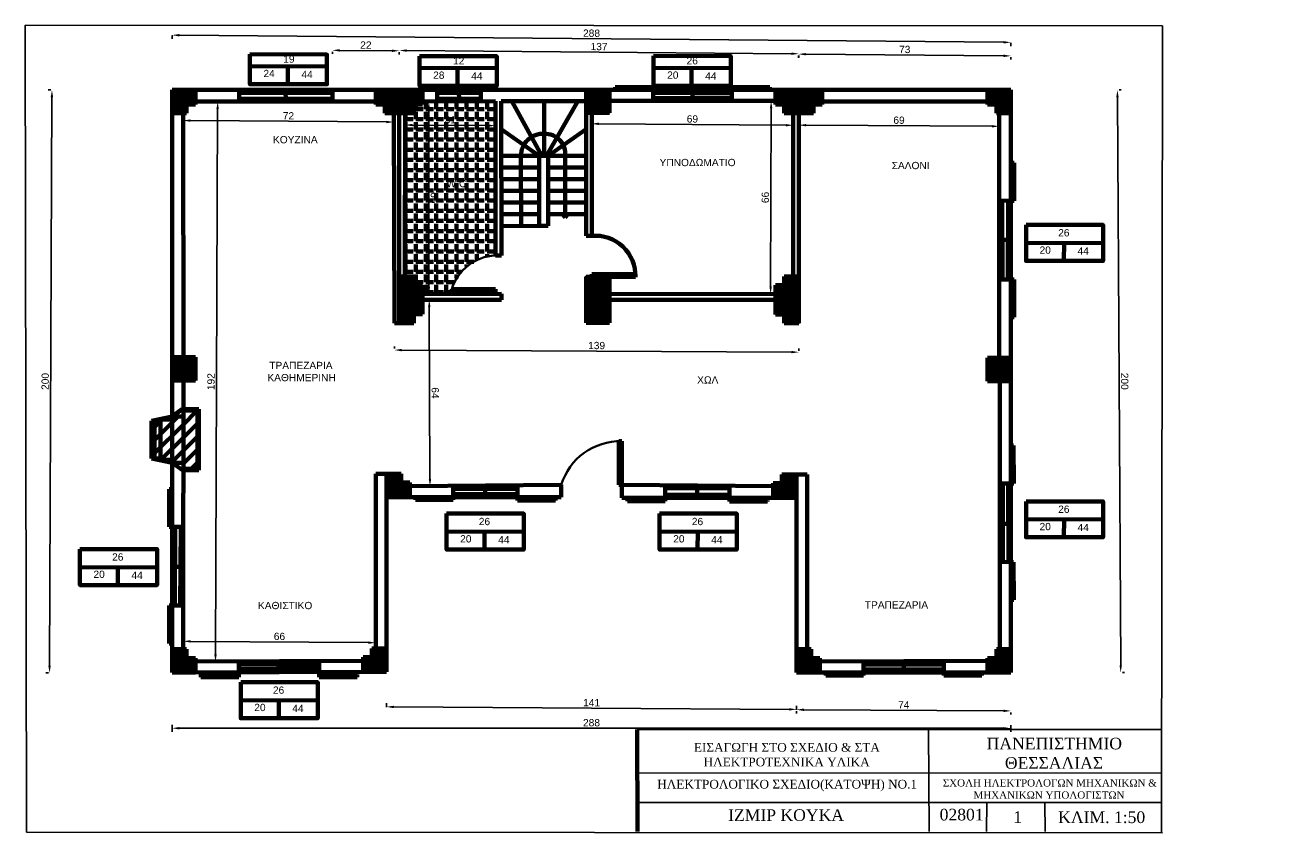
# Model space of a CAD drawing. Header units: millimetres. Extents: x 20 to 454, y 7 to 287.
import ezdxf

# ---------------------------------------------------------------- set-up
doc = ezdxf.new("R2010")
doc.units = ezdxf.units.MM
doc.layers.get('Defpoints').update_dxf_attribs({"lineweight": 70})
doc.styles.get("Standard").update_dxf_attribs({"font": 'arial.ttf'})
doc.dimstyles.new('ISO-25', dxfattribs={"dimtxt": 2.5, "dimasz": 2.5, "dimexe": 1.25, "dimexo": 0.625, "dimtad": 1, "dimtxsty": 'Standard', "dimcen": 2.5, "dimadec": 0, "dimazin": 0, "dimtfac": 1, "dimtmove": 0, "dimatfit": 3, "dimfxl": 1, "dimarcsym": 0})

# ---------------------------------------------------------------- blocks, each defined once
blk = doc.blocks.new('*D7')
at = {"color": 0, "linetype": 'Continuous', "lineweight": -2, "transparency": 16777216}
for p, q in [((394.59, 262.5), (395.69, 67.5)), ((395.13, 265), (395.82, 265.01)), ((396.26, 65), (396.95, 65.01))]:
    blk.add_line(p, q, dxfattribs=at)
at = {"color": 0, "linetype": 'Continuous', "lineweight": 70, "transparency": 16777216}
for points in [[(395, 262.5), (394.17, 262.5), (394.57, 265)], [(396.1, 67.5), (395.27, 67.5), (395.7, 65)]]:
    blk.add_solid(points, dxfattribs=at)
at = {"layer": 'Defpoints', "color": 0, "linetype": 'Continuous', "lineweight": 70, "transparency": 16777216}
for p in [(394.51, 265), (395.64, 65), (395.7, 65)]:
    blk.add_point(p, dxfattribs=at)
at = {"color": 0, "linetype": 'Continuous', "lineweight": 70, "transparency": 16777216, "insert": (397.04, 165.01), "char_height": 2.5, "attachment_point": 5, "rotation": 270.3239}
blk.add_mtext('200', dxfattribs=at)
blk = doc.blocks.new('*D9')
at = {"color": 0, "linetype": 'Continuous', "lineweight": -2, "transparency": 16777216}
for p, q in [((69.99, 283.72), (69.98, 282.57)), ((72.5, 283.8), (355.5, 281.37)), ((357.99, 281.24), (357.98, 280.09))]:
    blk.add_line(p, q, dxfattribs=at)
at = {"color": 0, "linetype": 'Continuous', "lineweight": 70, "transparency": 16777216}
for points in [[(72.5, 284.22), (72.49, 283.38), (70, 283.82)], [(355.5, 281.78), (355.49, 280.95), (358, 281.34)]]:
    blk.add_solid(points, dxfattribs=at)
at = {"layer": 'Defpoints', "color": 0, "linetype": 'Continuous', "lineweight": 70, "transparency": 16777216}
for p in [(70, 284.34), (358, 281.86), (358, 281.34)]:
    blk.add_point(p, dxfattribs=at)
at = {"color": 0, "linetype": 'Continuous', "lineweight": 70, "transparency": 16777216, "insert": (214.01, 284.48), "char_height": 2.5, "attachment_point": 5, "rotation": 359.5073}
blk.add_mtext('288', dxfattribs=at)
blk = doc.blocks.new('*D10')
at = {"color": 0, "linetype": 'Continuous', "lineweight": -2, "transparency": 16777216}
for p, q in [((150.5, 278.52), (282.67, 277.46)), ((147.99, 277.94), (147.99, 277.29)), ((285.17, 276.84), (285.16, 276.19))]:
    blk.add_line(p, q, dxfattribs=at)
at = {"color": 0, "linetype": 'Continuous', "lineweight": 70, "transparency": 16777216}
for points in [[(150.5, 278.94), (150.5, 278.11), (148, 278.54)], [(282.68, 277.88), (282.67, 277.04), (285.17, 277.44)]]:
    blk.add_solid(points, dxfattribs=at)
at = {"layer": 'Defpoints', "color": 0, "linetype": 'Continuous', "lineweight": 70, "transparency": 16777216}
for p in [(148, 278.57), (285.17, 277.47), (285.17, 277.44)]:
    blk.add_point(p, dxfattribs=at)
at = {"color": 0, "linetype": 'Continuous', "lineweight": 70, "transparency": 16777216, "insert": (216.6, 279.89), "char_height": 2.5, "attachment_point": 5, "rotation": 359.5402}
blk.add_mtext('137', dxfattribs=at)
blk = doc.blocks.new('*D11')
at = {"color": 0, "linetype": 'Continuous', "lineweight": -2, "transparency": 16777216}
for p, q in [((285.05, 276.84), (285.05, 276.06)), ((287.56, 277.29), (355.5, 276.72)), ((357.99, 276.23), (357.99, 275.45))]:
    blk.add_line(p, q, dxfattribs=at)
at = {"color": 0, "linetype": 'Continuous', "lineweight": 70, "transparency": 16777216}
for points in [[(287.56, 277.7), (287.55, 276.87), (285.06, 277.31)], [(355.5, 277.14), (355.5, 276.3), (358, 276.7)]]:
    blk.add_solid(points, dxfattribs=at)
at = {"layer": 'Defpoints', "color": 0, "linetype": 'Continuous', "lineweight": 70, "transparency": 16777216}
for p in [(285.06, 277.46), (358, 276.85), (358, 276.7)]:
    blk.add_point(p, dxfattribs=at)
at = {"color": 0, "linetype": 'Continuous', "lineweight": 70, "transparency": 16777216, "insert": (321.54, 278.91), "char_height": 2.5, "attachment_point": 5, "rotation": 359.5223}
blk.add_mtext('73', dxfattribs=at)
blk = doc.blocks.new('*D12')
at = {"color": 0, "linetype": 'Continuous', "lineweight": -2, "transparency": 16777216}
for p, q in [((125.04, 278.08), (125.03, 277.37)), ((145.5, 278.47), (127.54, 278.6)), ((148, 277.92), (147.99, 277.2))]:
    blk.add_line(p, q, dxfattribs=at)
at = {"color": 0, "linetype": 'Continuous', "lineweight": 70, "transparency": 16777216}
for points in [[(127.54, 279.02), (127.54, 278.18), (125.04, 278.62)], [(145.5, 278.89), (145.5, 278.05), (148, 278.45)]]:
    blk.add_solid(points, dxfattribs=at)
at = {"layer": 'Defpoints', "color": 0, "linetype": 'Continuous', "lineweight": 70, "transparency": 16777216}
for p in [(125.04, 278.71), (125.04, 278.62), (148, 278.54)]:
    blk.add_point(p, dxfattribs=at)
at = {"color": 0, "linetype": 'Continuous', "lineweight": 70, "transparency": 16777216, "insert": (136.53, 280.42), "char_height": 2.5, "attachment_point": 5, "rotation": 359.593}
blk.add_mtext('22', dxfattribs=at)
blk = doc.blocks.new('*D13')
at = {"color": 0, "linetype": 'Continuous', "lineweight": -2, "transparency": 16777216}
for p, q in [((28.37, 265), (27.5, 265.01)), ((28.74, 262.5), (27.93, 67.37)), ((27.54, 64.87), (26.67, 64.87))]:
    blk.add_line(p, q, dxfattribs=at)
at = {"color": 0, "linetype": 'Continuous', "lineweight": 70, "transparency": 16777216}
for points in [[(28.32, 262.5), (29.15, 262.5), (28.75, 265)], [(27.51, 67.37), (28.35, 67.37), (27.92, 64.87)]]:
    blk.add_solid(points, dxfattribs=at)
at = {"layer": 'Defpoints', "color": 0, "linetype": 'Continuous', "lineweight": 70, "transparency": 16777216}
for p in [(28.99, 265), (27.92, 64.87), (28.17, 64.87)]:
    blk.add_point(p, dxfattribs=at)
at = {"color": 0, "linetype": 'Continuous', "lineweight": 70, "transparency": 16777216, "insert": (26.43, 164.94), "char_height": 2.5, "attachment_point": 5, "rotation": 89.7633}
blk.add_mtext('200', dxfattribs=at)
blk = doc.blocks.new('*D14')
at = {"color": 0, "linetype": 'Continuous', "lineweight": -2, "transparency": 16777216}
for p, q in [((70, 47.01), (70, 44.65)), ((72.5, 45.9), (355.5, 45.86)), ((358, 46.98), (358, 44.61))]:
    blk.add_line(p, q, dxfattribs=at)
at = {"color": 0, "linetype": 'Continuous', "lineweight": 70, "transparency": 16777216}
for points in [[(72.5, 46.31), (72.5, 45.48), (70, 45.9)], [(355.5, 46.28), (355.5, 45.44), (358, 45.86)]]:
    blk.add_solid(points, dxfattribs=at)
at = {"layer": 'Defpoints', "color": 0, "linetype": 'Continuous', "lineweight": 70, "transparency": 16777216}
for p in [(70, 47.64), (358, 47.6), (358, 45.86)]:
    blk.add_point(p, dxfattribs=at)
at = {"color": 0, "linetype": 'Continuous', "lineweight": 70, "transparency": 16777216, "insert": (214, 47.78), "char_height": 2.5, "attachment_point": 5, "rotation": 359.9926}
blk.add_mtext('288', dxfattribs=at)
blk = doc.blocks.new('*D15')
at = {"color": 0, "linetype": 'Continuous', "lineweight": -2, "transparency": 16777216}
for p, q in [((143.6, 53.07), (143.61, 54.48)), ((146.1, 53.21), (281.9, 52.38)), ((284.4, 52.21), (284.41, 53.61))]:
    blk.add_line(p, q, dxfattribs=at)
at = {"color": 0, "linetype": 'Continuous', "lineweight": 70, "transparency": 16777216}
for points in [[(146.11, 53.63), (146.1, 52.79), (143.6, 53.23)], [(281.91, 52.79), (281.9, 51.96), (284.4, 52.36)]]:
    blk.add_solid(points, dxfattribs=at)
at = {"layer": 'Defpoints', "color": 0, "linetype": 'Continuous', "lineweight": 70, "transparency": 16777216}
for p in [(143.6, 52.45), (284.4, 52.36), (284.4, 51.58)]:
    blk.add_point(p, dxfattribs=at)
at = {"color": 0, "linetype": 'Continuous', "lineweight": 70, "transparency": 16777216, "insert": (214.02, 54.67), "char_height": 2.5, "attachment_point": 5, "rotation": 359.6479}
blk.add_mtext('141', dxfattribs=at)
blk = doc.blocks.new('*D17')
at = {"color": 0, "linetype": 'Continuous', "lineweight": -2, "transparency": 16777216}
for p, q in [((286.9, 52.23), (355.5, 51.85)), ((284.4, 51.73), (284.4, 50.99)), ((358, 51.33), (357.99, 50.59))]:
    blk.add_line(p, q, dxfattribs=at)
at = {"color": 0, "linetype": 'Continuous', "lineweight": 70, "transparency": 16777216}
for points in [[(286.91, 52.65), (286.9, 51.81), (284.4, 52.24)], [(355.5, 52.27), (355.5, 51.44), (358, 51.84)]]:
    blk.add_solid(points, dxfattribs=at)
at = {"layer": 'Defpoints', "color": 0, "linetype": 'Continuous', "lineweight": 70, "transparency": 16777216}
for p in [(284.4, 52.36), (358, 51.96), (358, 51.84)]:
    blk.add_point(p, dxfattribs=at)
at = {"color": 0, "linetype": 'Continuous', "lineweight": 70, "transparency": 16777216, "insert": (321.21, 53.92), "char_height": 2.5, "attachment_point": 5, "rotation": 359.6858}
blk.add_mtext('74', dxfattribs=at)
blk = doc.blocks.new('*D19')
at = {"color": 0, "linetype": 'Continuous', "lineweight": -2, "transparency": 16777216}
for p, q in [((73.85, 75.19), (73.84, 74.49)), ((76.35, 75.72), (137.35, 75.27)), ((139.84, 74.71), (139.84, 74))]:
    blk.add_line(p, q, dxfattribs=at)
at = {"color": 0, "linetype": 'Continuous', "lineweight": 70, "transparency": 16777216}
for points in [[(76.35, 76.13), (76.35, 75.3), (73.85, 75.74)], [(137.35, 75.69), (137.34, 74.86), (139.85, 75.25)]]:
    blk.add_solid(points, dxfattribs=at)
at = {"layer": 'Defpoints', "color": 0, "linetype": 'Continuous', "lineweight": 70, "transparency": 16777216}
for p in [(73.85, 75.82), (139.85, 75.34), (139.85, 75.25)]:
    blk.add_point(p, dxfattribs=at)
at = {"color": 0, "linetype": 'Continuous', "lineweight": 70, "transparency": 16777216, "insert": (106.86, 77.4), "char_height": 2.5, "attachment_point": 5, "rotation": 359.5823}
blk.add_mtext('66', dxfattribs=at)
blk = doc.blocks.new('*D20')
at = {"color": 0, "linetype": 'Continuous', "lineweight": -2, "transparency": 16777216}
for p, q in [((83.62, 261), (86.89, 260.98)), ((85.63, 258.49), (84.9, 71.26)), ((82.88, 68.77), (86.15, 68.75))]:
    blk.add_line(p, q, dxfattribs=at)
at = {"color": 0, "linetype": 'Continuous', "lineweight": 70, "transparency": 16777216}
for points in [[(85.22, 258.49), (86.05, 258.49), (85.64, 260.99)], [(84.49, 71.26), (85.32, 71.26), (84.9, 68.76)]]:
    blk.add_solid(points, dxfattribs=at)
at = {"layer": 'Defpoints', "color": 0, "linetype": 'Continuous', "lineweight": 70, "transparency": 16777216}
for p in [(83, 261), (82.25, 68.77), (84.9, 68.76)]:
    blk.add_point(p, dxfattribs=at)
at = {"color": 0, "linetype": 'Continuous', "lineweight": 70, "transparency": 16777216, "insert": (83.37, 164.88), "char_height": 2.5, "attachment_point": 5, "rotation": 89.7774}
blk.add_mtext('192', dxfattribs=at)
blk = doc.blocks.new('*D21')
at = {"color": 0, "linetype": 'Continuous', "lineweight": -2, "transparency": 16777216}
for p, q in [((73.76, 253.63), (73.78, 255.76)), ((76.27, 254.49), (143.61, 254.02)), ((146.1, 253.11), (146.12, 255.25))]:
    blk.add_line(p, q, dxfattribs=at)
at = {"color": 0, "linetype": 'Continuous', "lineweight": 70, "transparency": 16777216}
for points in [[(76.27, 254.91), (76.27, 254.08), (73.77, 254.51)], [(143.61, 254.43), (143.6, 253.6), (146.11, 254)]]:
    blk.add_solid(points, dxfattribs=at)
at = {"layer": 'Defpoints', "color": 0, "linetype": 'Continuous', "lineweight": 70, "transparency": 16777216}
for p in [(73.76, 253), (146.1, 252.49), (146.11, 254)]:
    blk.add_point(p, dxfattribs=at)
at = {"color": 0, "linetype": 'Continuous', "lineweight": 70, "transparency": 16777216, "insert": (109.95, 256.14), "char_height": 2.5, "attachment_point": 5, "rotation": 359.5941}
blk.add_mtext('72', dxfattribs=at)
blk = doc.blocks.new('*D22')
at = {"color": 0, "linetype": 'Continuous', "lineweight": -2, "transparency": 16777216}
for p, q in [((158.5, 193), (159.55, 193.01)), ((158.31, 190.5), (158.53, 131.49)), ((158.74, 128.99), (159.79, 128.99))]:
    blk.add_line(p, q, dxfattribs=at)
at = {"color": 0, "linetype": 'Continuous', "lineweight": 70, "transparency": 16777216}
for points in [[(158.73, 190.5), (157.89, 190.5), (158.3, 193)], [(158.95, 131.49), (158.12, 131.49), (158.54, 128.99)]]:
    blk.add_solid(points, dxfattribs=at)
at = {"layer": 'Defpoints', "color": 0, "linetype": 'Continuous', "lineweight": 70, "transparency": 16777216}
for p in [(157.87, 193), (158.11, 128.99), (158.54, 128.99)]:
    blk.add_point(p, dxfattribs=at)
at = {"color": 0, "linetype": 'Continuous', "lineweight": 70, "transparency": 16777216, "insert": (160.32, 161), "char_height": 2.5, "attachment_point": 5, "rotation": 270.2172}
blk.add_mtext('64', dxfattribs=at)
blk = doc.blocks.new('*D23')
at = {"color": 0, "linetype": 'Continuous', "lineweight": -2, "transparency": 16777216}
for p, q in [((150, 252.38), (149.99, 251.72)), ((152.5, 252.95), (178.5, 252.78)), ((181, 252.17), (180.99, 251.51))]:
    blk.add_line(p, q, dxfattribs=at)
at = {"color": 0, "linetype": 'Continuous', "lineweight": 70, "transparency": 16777216}
for points in [[(152.5, 253.37), (152.5, 252.54), (150, 252.97)], [(178.5, 253.2), (178.5, 252.36), (181, 252.76)]]:
    blk.add_solid(points, dxfattribs=at)
at = {"layer": 'Defpoints', "color": 0, "linetype": 'Continuous', "lineweight": 70, "transparency": 16777216}
for p in [(150, 253), (181, 252.79), (181, 252.76)]:
    blk.add_point(p, dxfattribs=at)
at = {"color": 0, "linetype": 'Continuous', "lineweight": 70, "transparency": 16777216, "insert": (165.51, 254.77), "char_height": 2.5, "attachment_point": 5, "rotation": 359.6144}
blk.add_mtext('31', dxfattribs=at)
blk = doc.blocks.new('*D24')
at = {"color": 0, "linetype": 'Continuous', "lineweight": -2, "transparency": 16777216}
for p, q in [((159.38, 261), (156.88, 261)), ((158.13, 258.5), (158.15, 197.43)), ((159.39, 194.93), (156.9, 194.93))]:
    blk.add_line(p, q, dxfattribs=at)
at = {"color": 0, "linetype": 'Continuous', "lineweight": 70, "transparency": 16777216}
for points in [[(158.55, 258.5), (157.72, 258.5), (158.13, 261)], [(158.57, 197.43), (157.73, 197.43), (158.15, 194.93)]]:
    blk.add_solid(points, dxfattribs=at)
at = {"layer": 'Defpoints', "color": 0, "linetype": 'Continuous', "lineweight": 70, "transparency": 16777216}
for p in [(160, 261), (158.15, 194.93), (160.02, 194.93)]:
    blk.add_point(p, dxfattribs=at)
at = {"color": 0, "linetype": 'Continuous', "lineweight": 70, "transparency": 16777216, "insert": (160.04, 227.97), "char_height": 2.5, "attachment_point": 5, "rotation": 270.015}
blk.add_mtext('66', dxfattribs=at)
blk = doc.blocks.new('*D25')
at = {"color": 0, "linetype": 'Continuous', "lineweight": -2, "transparency": 16777216}
for p, q in [((146.31, 176.22), (146.31, 176.97)), ((148.81, 175.71), (282.67, 175.02)), ((285.18, 175.5), (285.18, 176.25))]:
    blk.add_line(p, q, dxfattribs=at)
at = {"color": 0, "linetype": 'Continuous', "lineweight": 70, "transparency": 16777216}
for points in [[(148.81, 176.13), (148.8, 175.29), (146.31, 175.72)], [(282.67, 175.43), (282.67, 174.6), (285.17, 175)]]:
    blk.add_solid(points, dxfattribs=at)
at = {"layer": 'Defpoints', "color": 0, "linetype": 'Continuous', "lineweight": 70, "transparency": 16777216}
for p in [(146.31, 175.59), (285.17, 175), (285.17, 174.87)]:
    blk.add_point(p, dxfattribs=at)
at = {"color": 0, "linetype": 'Continuous', "lineweight": 70, "transparency": 16777216, "insert": (215.75, 177.26), "char_height": 2.5, "attachment_point": 5, "rotation": 359.7031}
blk.add_mtext('139', dxfattribs=at)
blk = doc.blocks.new('*D26')
at = {"color": 0, "linetype": 'Continuous', "lineweight": -2, "transparency": 16777216}
for p, q in [((214, 253.62), (214.01, 254.65)), ((216.5, 253.38), (280.74, 252.89)), ((283.24, 253.1), (283.25, 254.13))]:
    blk.add_line(p, q, dxfattribs=at)
at = {"color": 0, "linetype": 'Continuous', "lineweight": 70, "transparency": 16777216}
for points in [[(216.51, 253.8), (216.5, 252.96), (214, 253.4)], [(280.74, 253.31), (280.74, 252.48), (283.24, 252.88)]]:
    blk.add_solid(points, dxfattribs=at)
at = {"layer": 'Defpoints', "color": 0, "linetype": 'Continuous', "lineweight": 70, "transparency": 16777216}
for p in [(214, 253), (283.24, 252.88), (283.24, 252.48)]:
    blk.add_point(p, dxfattribs=at)
at = {"color": 0, "linetype": 'Continuous', "lineweight": 70, "transparency": 16777216, "insert": (248.64, 255.04), "char_height": 2.5, "attachment_point": 5, "rotation": 359.5672}
blk.add_mtext('69', dxfattribs=at)
blk = doc.blocks.new('*D27')
at = {"color": 0, "linetype": 'Continuous', "lineweight": -2, "transparency": 16777216}
for p, q in [((276.04, 261.25), (276.92, 261.24)), ((275.66, 258.75), (275.5, 197.46)), ((275.87, 194.96), (276.75, 194.96))]:
    blk.add_line(p, q, dxfattribs=at)
at = {"color": 0, "linetype": 'Continuous', "lineweight": 70, "transparency": 16777216}
for points in [[(275.25, 258.75), (276.08, 258.75), (275.67, 261.25)], [(275.09, 197.46), (275.92, 197.46), (275.5, 194.96)]]:
    blk.add_solid(points, dxfattribs=at)
at = {"layer": 'Defpoints', "color": 0, "linetype": 'Continuous', "lineweight": 70, "transparency": 16777216}
for p in [(275.42, 261.25), (275.25, 194.96), (275.5, 194.96)]:
    blk.add_point(p, dxfattribs=at)
at = {"color": 0, "linetype": 'Continuous', "lineweight": 70, "transparency": 16777216, "insert": (273.68, 228.11), "char_height": 2.5, "attachment_point": 5, "rotation": 89.8529}
blk.add_mtext('66', dxfattribs=at)
blk = doc.blocks.new('*D28')
at = {"color": 0, "linetype": 'Continuous', "lineweight": -2, "transparency": 16777216}
for p, q in [((285.17, 253.62), (285.16, 251.67)), ((287.66, 252.91), (351.48, 252.54)), ((353.98, 253.22), (353.97, 251.27))]:
    blk.add_line(p, q, dxfattribs=at)
at = {"color": 0, "linetype": 'Continuous', "lineweight": 70, "transparency": 16777216}
for points in [[(287.67, 253.32), (287.66, 252.49), (285.16, 252.92)], [(351.48, 252.95), (351.48, 252.12), (353.98, 252.52)]]:
    blk.add_solid(points, dxfattribs=at)
at = {"layer": 'Defpoints', "color": 0, "linetype": 'Continuous', "lineweight": 70, "transparency": 16777216}
for p in [(285.17, 254.24), (353.98, 252.52), (353.99, 253.84)]:
    blk.add_point(p, dxfattribs=at)
at = {"color": 0, "linetype": 'Continuous', "lineweight": 70, "transparency": 16777216, "insert": (319.58, 254.62), "char_height": 2.5, "attachment_point": 5, "rotation": 359.667}
blk.add_mtext('69', dxfattribs=at)

msp = doc.modelspace()

# ---------------------------------------------------------------- hatches: boundary and pattern name
at = {"linetype": 'Continuous', "lineweight": 70, "true_color": 0x000000}
h = msp.add_hatch(dxfattribs=at)
h.set_pattern_fill('ANSI32', color=18, scale=0.2, angle=-90)
h.paths.add_polyline_path([(73.752, 257), (75, 257), (75, 260), (78, 260), (78, 265), (70, 265), (70, 257)])
h = msp.add_hatch(dxfattribs=at)
h.set_pattern_fill('ANSI32', color=18, scale=0.2, angle=-180)
h.paths.add_polyline_path([(140, 261.248), (140, 260), (143, 260), (143, 257), (148, 257), (148, 265), (140, 265)])
h = msp.add_hatch(dxfattribs=at)
h.set_pattern_fill('ANSI32', color=18, scale=0.2, angle=-90)
h.paths.add_polyline_path([(151.752, 257), (153, 257), (153, 260), (156, 260), (156, 265), (148, 265), (148, 257)])
h = msp.add_hatch(dxfattribs=at)
h.set_pattern_fill('ANGLE', color=18, scale=0.5)
h.set_pattern_definition([(0, (0, 0), (0, 3.4925), [2.54, -0.9525]), (90, (0, 0), (-3.4925, 2e-16), [2.54, -0.9525])])
h.paths.add_polyline_path([(181, 261.15), (156, 260.999), (156, 260), (153, 260), (153, 257), (151.752, 257), (149.983, 257), (149.905, 201), (153, 201), (153, 198), (156, 198), (156, 196.752), (156, 194.931), (181, 195.021), (181, 195.581), (166, 195.581), (166, 196.581, -0.321547), (181, 208.151)])
h = msp.add_hatch(dxfattribs=at)
h.set_pattern_fill('ANSI32', color=18, scale=0.2)
h.paths.add_polyline_path([(220.134, 265), (212.14, 265), (212.14, 257.124), (220.14, 257.124)])
h = msp.add_hatch(dxfattribs=at)
h.set_pattern_fill('ANSI32', color=18, scale=0.2, angle=-180)
h.paths.add_polyline_path([(277.172, 261.248), (277.172, 260), (280.172, 260), (280.172, 257), (285.172, 257), (285.172, 265), (277.172, 265)])
h = msp.add_hatch(dxfattribs=at)
h.set_pattern_fill('ANSI32', color=18, scale=0.2, angle=-90)
h.paths.add_polyline_path([(288.924, 257), (290.172, 257), (290.172, 260), (293.172, 260), (293.172, 265), (285.172, 265), (285.172, 257)])
h = msp.add_hatch(dxfattribs=at)
h.set_pattern_fill('ANSI32', color=18, scale=0.2, angle=-180)
h.paths.add_polyline_path([(350, 261.248), (350, 260), (353, 260), (353, 257), (358, 257), (358, 265), (350, 265)])
h = msp.add_hatch(dxfattribs=at)
h.set_pattern_fill('ANSI32', color=18, scale=0.2)
h.paths.add_polyline_path([(156, 196.752), (156, 198), (153, 198), (153, 201), (148, 201), (148, 193), (156, 193)])
h = msp.add_hatch(dxfattribs=at)
h.set_pattern_fill('ANSI32', color=18, scale=0.2)
h.paths.add_polyline_path([(220.134, 200.825), (212.14, 200.825), (212.14, 192.948), (220.14, 192.948)])
h = msp.add_hatch(dxfattribs=at)
h.set_pattern_fill('ANSI32', color=18, scale=0.2, angle=90)
h.paths.add_polyline_path([(281.42, 200.948), (280.172, 200.948), (280.172, 197.948), (277.172, 197.948), (277.172, 192.948), (285.172, 192.948), (285.172, 200.948)])
h = msp.add_hatch(dxfattribs=at)
h.set_pattern_fill('ANSI32', color=18, scale=0.2, angle=-90)
h.paths.add_polyline_path([(151.752, 185), (153, 185), (153, 188), (156, 188), (156, 193), (148, 193), (148, 185)])
h = msp.add_hatch(dxfattribs=at)
h.set_pattern_fill('ANSI32', color=18, scale=0.2)
h.paths.add_polyline_path([(220.134, 192.948), (212.14, 192.948), (212.14, 185.072), (220.14, 185.072)])
h = msp.add_hatch(dxfattribs=at)
h.set_pattern_fill('ANSI32', color=18, scale=0.2, angle=180)
h.paths.add_polyline_path([(277.172, 189.196), (277.172, 187.948), (280.172, 187.948), (280.172, 184.948), (285.172, 184.948), (285.172, 192.948), (277.172, 192.948)])
h = msp.add_hatch(dxfattribs=at)
h.set_pattern_fill('ANSI32', color=18, scale=0.2)
h.paths.add_polyline_path([(78, 173.318), (70, 173.318), (70, 165.318), (78, 165.318)])
h = msp.add_hatch(dxfattribs=at)
h.set_pattern_fill('ANSI32', color=18, scale=0.2)
h.paths.add_polyline_path([(354.107, 173.017), (349.924, 173.017), (349.924, 165.017), (354.118, 165.017)])
h.paths.add_polyline_path([(358, 173.016), (358, 173.017), (354.107, 173.017), (354.118, 165.017), (357.924, 165.017)])
h = msp.add_hatch(dxfattribs=at)
h.set_pattern_fill('ANSI31', color=18)
h.paths.add_polyline_path([(78.714, 154.961), (73.507, 154.961), (73.611, 134.968), (78.714, 134.961)])
h.paths.add_polyline_path([(73.518, 152.952), (70, 152.952), (70, 136.983), (73.6, 136.967)])
h.paths.add_polyline_path([(70, 151.934), (66, 151.904), (66, 138.022), (70, 138.024)])
h.paths.add_polyline_path([(66, 151.402), (63.982, 151.402), (63.982, 138.513), (66, 138.523)])
h = msp.add_hatch(dxfattribs=at)
h.set_pattern_fill('ANSI32', color=18, scale=0.2)
h.paths.add_polyline_path([(151.6, 128.987), (151.6, 130.234), (148.6, 130.234), (148.6, 133.234), (143.6, 133.234), (143.6, 125.234), (151.6, 125.234)])
h = msp.add_hatch(dxfattribs=at)
h.set_pattern_fill('ANSI32', color=18, scale=0.2, angle=90)
h.paths.add_polyline_path([(280.648, 133), (279.4, 133), (279.4, 130), (276.4, 130), (276.4, 125), (284.4, 125), (284.4, 133)])
h = msp.add_hatch(dxfattribs=at)
h.set_pattern_fill('ANSI32', color=18, scale=0.2)
h.paths.add_polyline_path([(78, 68.752), (78, 70), (75, 70), (75, 73), (70, 73), (70, 65), (78, 65)])
h = msp.add_hatch(dxfattribs=at)
h.set_pattern_fill('ANSI32', color=18, scale=0.2, angle=90)
h.paths.add_polyline_path([(139.847, 73.234), (138.6, 73.234), (138.6, 70.234), (135.6, 70.234), (135.6, 65.234), (143.6, 65.234), (143.6, 73.234)])
h = msp.add_hatch(dxfattribs=at)
h.set_pattern_fill('ANSI32', color=18, scale=0.2)
h.paths.add_polyline_path([(292.4, 68.752), (292.4, 70), (289.4, 70), (289.4, 73), (284.4, 73), (284.4, 65), (292.4, 65)])
h = msp.add_hatch(dxfattribs=at)
h.set_pattern_fill('ANSI32', color=18, scale=0.2, angle=90)
h.paths.add_polyline_path([(354.248, 73), (353, 73), (353, 70), (350, 70), (350, 65), (358, 65), (358, 73)])

# ---------------------------------------------------------------- linework, layer by layer
for p, q in [((20, 10.202), (19.602, 287.202)), ((19.602, 287.202), (410, 287)), ((410, 287), (409.708, 10)), ((229.7, 45.44), (409.7, 45.439)), ((329.7, 45.44), (329.891, 10.441)), ((229.7, 30.44), (409.7, 30.554)), ((229.7, 20.44), (409.7, 20.426)), ((349.7, 20.44), (349.624, 10.441)), ((369.7, 20.44), (369.752, 10.441)), ((410, 10), (20, 10.202))]:
    msp.add_line(p, q)
at = {"linetype": 'Continuous', "lineweight": 70}
for p, q in [((96.718, 273.152), (123.174, 273.042)), ((109.766, 273.098), (109.751, 266.97)), ((154.994, 272.574), (181.449, 272.464)), ((168.042, 272.52), (168.027, 266.392)), ((235.329, 272.599), (261.784, 272.489)), ((248.376, 272.545), (248.362, 266.417)), ((363.182, 212.526), (389.637, 212.416)), ((376.229, 212.471), (376.214, 206.343)), ((363.182, 117.621), (389.637, 117.511)), ((376.229, 117.567), (376.214, 111.438)), ((164.26, 113.407), (190.715, 113.297)), ((177.307, 113.353), (177.293, 107.225)), ((237.402, 113.407), (263.857, 113.297)), ((250.449, 113.353), (250.434, 107.225)), ((38.363, 101.229), (64.818, 101.119)), ((51.41, 101.174), (51.395, 95.046)), ((93.571, 55.52), (120.027, 55.409)), ((106.619, 55.465), (106.604, 49.337))]:
    msp.add_line(p, q, dxfattribs=at)
at = {"color": 18, "linetype": 'Continuous', "lineweight": 70, "true_color": 0x000000}
for p, q in [((222.138, 265.49), (222.138, 265.967)), ((222.138, 265.967), (235.138, 265.967)), ((235.138, 265.49), (222.138, 265.49)), ((235.138, 265.967), (235.138, 265.49)), ((262.194, 265.49), (262.194, 265.967)), ((262.194, 265.967), (275.194, 265.967)), ((275.194, 265.49), (262.194, 265.49)), ((275.194, 265.967), (275.194, 265.49)), ((70, 265), (358, 265)), ((78, 260.999), (140, 260.999)), ((92.993, 265), (92.993, 260.999)), ((92.993, 264.003), (125.027, 264.018)), ((92.993, 261.954), (108.999, 261.972)), ((108.993, 265), (109.001, 260.999)), ((108.999, 261.972), (125.023, 262)), ((125.028, 265), (125.023, 260.999)), ((156, 260.999), (181, 261.15)), ((161.009, 265), (160.977, 261.029)), ((160.977, 261.029), (160.977, 261.968)), ((160.977, 261.968), (176.017, 261.968)), ((161.009, 264.015), (176.005, 264.059)), ((168.483, 265), (168.506, 261.029)), ((176.022, 261.12), (176, 265)), ((181, 261.15), (181, 208.151)), ((182.969, 261.15), (183.05, 208.151)), ((182.969, 261.15), (212.14, 261.15)), ((196.967, 242.376), (186.621, 261.15)), ((197.764, 242.376), (197.76, 261.15)), ((198.584, 242.376), (209.348, 261.15)), ((277.172, 261.248), (220.137, 261.248)), ((235.138, 265), (235.138, 261.248)), ((235.138, 263.988), (262.194, 263.814)), ((235.138, 262.209), (248.657, 262.203)), ((248.671, 265), (248.657, 261.248)), ((248.657, 262.203), (262.194, 262.198)), ((262.194, 265), (262.194, 261.248)), ((350, 260.998), (293.172, 260.998)), ((358, 265), (358, 65)), ((70, 257), (70, 169.332)), ((73.752, 257), (73.876, 173.318)), ((146.083, 257), (146.306, 185)), ((148, 257), (148, 201)), ((149.983, 257), (149.905, 201)), ((212.14, 257.124), (212.14, 214.929)), ((214.092, 257.124), (214.072, 214.929)), ((283.24, 257), (283.225, 200.948)), ((285.172, 257), (285.172, 195)), ((353.988, 257), (353.988, 173.017)), ((196.05, 242.376), (182.997, 251.547)), ((199.14, 242.376), (212.14, 251.547)), ((196.05, 242.376), (182.997, 242.376)), ((196.05, 238.376), (196.05, 242.376)), ((196.05, 242.376), (199.14, 242.376)), ((212.14, 242.376), (199.14, 242.376)), ((199.14, 242.376), (199.14, 238.376)), ((204.946, 242.376), (204.946, 222.376)), ((358.55, 239.996), (358.601, 226.996)), ((359.167, 239.996), (358.55, 239.996)), ((359.11, 226.996), (359.167, 239.996)), ((196.05, 238.376), (183.003, 238.376)), ((196.05, 234.376), (196.05, 238.376)), ((199.14, 238.376), (212.14, 238.376)), ((199.14, 238.376), (199.14, 234.376)), ((196.05, 234.376), (183.01, 234.376)), ((196.05, 230.376), (183.016, 230.376)), ((196.05, 230.376), (196.05, 234.376)), ((196.05, 226.376), (196.05, 230.376)), ((199.14, 234.376), (212.14, 234.376)), ((199.14, 234.376), (199.14, 230.376)), ((199.14, 230.376), (212.14, 230.376)), ((199.14, 230.376), (199.14, 226.376)), ((196.05, 226.376), (183.022, 226.376)), ((196.05, 222.376), (196.05, 226.376)), ((199.14, 226.376), (212.14, 226.376)), ((199.14, 226.376), (199.14, 222.376)), ((358, 226.996), (353.988, 227.017)), ((355.094, 199.984), (354.976, 227.017)), ((356.99, 199.984), (357.049, 226.996)), ((358.601, 226.996), (359.11, 226.996)), ((196.05, 222.376), (183.028, 222.376)), ((196.05, 218.376), (196.05, 222.376)), ((199.14, 222.376), (212.14, 222.376)), ((199.14, 222.376), (199.14, 218.393)), ((203.946, 222.376), (204.946, 221.204)), ((204.946, 221.204), (205.956, 222.376)), ((183.05, 218.303), (196.05, 218.376)), ((199.14, 218.393), (196.05, 218.376)), ((212.14, 214.929), (214.072, 214.929)), ((354.068, 213.52), (358, 213.52)), ((183.05, 208.151), (181, 208.151)), ((229.071, 201.746), (214.071, 201.746)), ((214.071, 201.746), (214.071, 200.825)), ((214.071, 200.825), (229.071, 200.746)), ((229.071, 200.746), (229.071, 201.746)), ((353.988, 199.984), (358, 199.984)), ((358.55, 199.984), (358.601, 186.984)), ((359.167, 199.984), (358.55, 199.984)), ((359.11, 186.984), (359.167, 199.984)), ((166, 195.581), (166, 196.581)), ((166, 196.581), (181, 196.581)), ((181, 195.581), (166, 195.581)), ((181, 196.581), (181, 195.581)), ((181, 195.021), (181, 195.581)), ((156, 194.931), (183.07, 195.028)), ((156, 193), (183.07, 193)), ((183.07, 195.028), (183.07, 193)), ((277.172, 192.948), (216.172, 192.948)), ((277.172, 194.959), (220.139, 195.047)), ((358.601, 186.984), (359.11, 186.984)), ((146.306, 185), (148, 185)), ((70, 165.318), (70, 73)), ((73.853, 88.056), (73.876, 165.325)), ((354.205, 73), (354.248, 165.017)), ((62.96, 151.402), (70, 152.952)), ((73.505, 155.406), (70, 152.952)), ((73.507, 152.952), (70, 152.952)), ((79.18, 155.406), (73.505, 155.406)), ((78.714, 154.961), (73.507, 154.961)), ((78.714, 134.961), (78.714, 154.961)), ((79.212, 134.96), (79.18, 155.406)), ((62.96, 138.513), (62.96, 151.402)), ((66, 151.402), (63.982, 151.402)), ((63.982, 138.513), (63.982, 151.402)), ((70, 151.934), (66, 151.904)), ((66, 138.022), (66, 151.904)), ((224.4, 144.417), (223.4, 144.417)), ((223.4, 144.417), (223.4, 129.425)), ((224.4, 129.417), (224.4, 144.417)), ((358.49, 142.962), (358.49, 129.962)), ((358.878, 142.962), (358.49, 142.962)), ((358.981, 129.962), (358.878, 142.962)), ((62.96, 138.513), (70, 136.983)), ((66, 138.523), (63.982, 138.513)), ((70, 138.024), (66, 138.022)), ((73.611, 136.967), (70, 136.983)), ((73.613, 134.459), (70, 136.983)), ((73.611, 134.968), (78.714, 134.961)), ((79.212, 134.96), (79.212, 134.459)), ((79.212, 134.459), (73.613, 134.459)), ((140, 73.234), (140, 133.234)), ((140, 133.234), (143.6, 133.234)), ((288, 133), (284.4, 133)), ((288, 73), (288, 133)), ((69.033, 127.983), (68.976, 114.983)), ((69.538, 127.983), (69.033, 127.983)), ((69.503, 114.983), (69.538, 127.983)), ((151.6, 129), (203.6, 129.417)), ((166.551, 129.12), (166.55, 125.234)), ((166.55, 128.109), (188.606, 128.005)), ((166.55, 126.262), (188.608, 126.332)), ((177.521, 129.12), (177.543, 125.234)), ((188.605, 129.297), (188.608, 125.234)), ((203.6, 129.417), (203.6, 125.234)), ((223.4, 129.425), (224.4, 129.417)), ((276.4, 129), (224.4, 129.417)), ((224.4, 129.417), (224.4, 125)), ((239.332, 129.417), (239.332, 125)), ((239.332, 128.324), (261.419, 128.324)), ((239.332, 126.032), (261.419, 125.972)), ((250.285, 129.297), (250.262, 125)), ((261.419, 129.12), (261.419, 125)), ((354.205, 129.962), (358, 129.962)), ((355.178, 129.962), (355.248, 102.964)), ((357.071, 129.962), (357.222, 102.959)), ((358.49, 129.962), (358.981, 129.962)), ((143.6, 65.234), (143.6, 125.234)), ((143.6, 125.234), (203.6, 125.234)), ((166.55, 124.733), (153.55, 124.805)), ((153.55, 124.805), (153.55, 124.304)), ((153.55, 124.304), (166.55, 124.304)), ((166.55, 124.304), (166.55, 124.733)), ((201.608, 124.537), (188.608, 124.609)), ((188.608, 124.609), (188.608, 124.108)), ((188.608, 124.108), (201.608, 124.108)), ((201.608, 124.108), (201.608, 124.537)), ((284.4, 125), (224.4, 125)), ((239.332, 124.326), (226.332, 124.398)), ((226.332, 124.398), (226.332, 123.897)), ((226.332, 123.897), (239.332, 123.897)), ((239.332, 123.897), (239.332, 124.326)), ((274.419, 124.13), (261.419, 124.202)), ((261.419, 124.202), (261.419, 123.701)), ((261.419, 123.701), (274.419, 123.701)), ((274.419, 123.701), (274.419, 124.13)), ((284.4, 65), (284.4, 125)), ((68.976, 114.983), (69.503, 114.983)), ((70, 114.983), (73.714, 114.983)), ((71.003, 114.983), (70.968, 88.041)), ((72.823, 88.056), (73.009, 114.983)), ((354.205, 116.046), (358, 116.031)), ((70, 101.335), (73.853, 101.335)), ((358, 102.958), (354.205, 102.967)), ((358.489, 102.956), (358.489, 89.956)), ((358.878, 102.956), (358.489, 102.956)), ((358.98, 89.956), (358.878, 102.956)), ((69.033, 88.038), (68.976, 75.038)), ((69.033, 88.038), (69.538, 88.038)), ((69.503, 75.038), (69.538, 88.038)), ((70, 88.041), (73.853, 88.056)), ((73.853, 88.056), (73.853, 73)), ((358.489, 89.956), (358.98, 89.956)), ((68.976, 75.038), (69.503, 75.038)), ((70, 65), (143.6, 65.234)), ((135.6, 68.982), (78, 68.752)), ((92.914, 68.752), (92.89, 65)), ((92.89, 66.177), (106.538, 66.282)), ((92.914, 67.751), (106.538, 67.776)), ((106.538, 68.752), (106.538, 65.234)), ((106.538, 67.776), (120.544, 67.776)), ((106.538, 66.282), (120.544, 66.389)), ((120.544, 68.982), (120.544, 65.234)), ((350, 68.984), (292.4, 68.752)), ((307.433, 68.813), (307.433, 65)), ((307.433, 67.799), (321.241, 67.799)), ((307.433, 66.016), (321.241, 66.075)), ((321.241, 68.813), (321.241, 65)), ((321.241, 67.799), (335.022, 67.772)), ((321.241, 66.075), (335.017, 66.133)), ((335.022, 68.984), (335.015, 65)), ((92.89, 64.4), (79.89, 64.479)), ((79.89, 64.479), (79.89, 63.479)), ((79.89, 63.479), (92.89, 63.479)), ((92.89, 63.479), (92.89, 64.4)), ((133.544, 64.32), (120.544, 64.4)), ((120.544, 64.4), (120.544, 63.4)), ((120.544, 63.4), (133.544, 63.4)), ((133.544, 63.4), (133.544, 64.32)), ((358, 65), (284.4, 65)), ((294.433, 63.989), (294.433, 64.496)), ((294.433, 64.496), (307.433, 64.496)), ((307.433, 63.989), (294.433, 63.989)), ((307.433, 64.496), (307.433, 63.989)), ((335.015, 63.989), (335.015, 64.496)), ((335.015, 64.496), (348.014, 64.496)), ((348.015, 63.989), (335.015, 63.989)), ((348.014, 64.496), (348.015, 63.989))]:
    msp.add_line(p, q, dxfattribs=at)
at = {"color": 1, "linetype": 'Continuous', "lineweight": 70}
for p, q in [((70, 265), (78, 265)), ((70, 265), (70, 257)), ((78, 265), (78, 260)), ((140, 261.248), (140, 265)), ((148, 265), (140, 265)), ((140, 261.248), (140, 260)), ((148, 265), (148, 257)), ((148, 265), (156, 265)), ((148, 265), (148, 257)), ((156, 265), (156, 260)), ((212.14, 257.124), (212.14, 265)), ((220.134, 265), (212.14, 265)), ((220.14, 257.124), (220.134, 265)), ((277.172, 261.248), (277.172, 265)), ((285.172, 265), (277.172, 265)), ((277.172, 261.248), (277.172, 260)), ((285.172, 265), (293.172, 265)), ((285.172, 265), (285.172, 257)), ((285.172, 265), (285.172, 257)), ((293.172, 265), (293.172, 260)), ((350, 261.248), (350, 265)), ((358, 265), (350, 265)), ((350, 261.248), (350, 260)), ((358, 265), (358, 257)), ((73.752, 257), (70, 257)), ((75, 257), (73.752, 257)), ((78, 260), (75, 260)), ((75, 260), (75, 257)), ((143, 260), (140, 260)), ((143, 257), (143, 260)), ((148, 257), (143, 257)), ((151.752, 257), (148, 257)), ((153, 257), (151.752, 257)), ((156, 260), (153, 260)), ((153, 260), (153, 257)), ((212.14, 257.124), (220.14, 257.124)), ((280.172, 260), (277.172, 260)), ((280.172, 257), (280.172, 260)), ((285.172, 257), (280.172, 257)), ((288.924, 257), (285.172, 257)), ((290.172, 257), (288.924, 257)), ((293.172, 260), (290.172, 260)), ((290.172, 260), (290.172, 257)), ((353, 260), (350, 260)), ((353, 257), (353, 260)), ((358, 257), (353, 257)), ((148, 193), (148, 201)), ((148, 201), (153, 201)), ((153, 201), (153, 198)), ((212.14, 192.948), (212.14, 200.825)), ((220.134, 200.825), (212.14, 200.825)), ((220.14, 192.948), (220.134, 200.825)), ((280.172, 200.948), (281.42, 200.948)), ((280.172, 197.948), (280.172, 200.948)), ((281.42, 200.948), (285.172, 200.948)), ((285.172, 192.948), (285.172, 200.948)), ((153, 198), (156, 198)), ((156, 198), (156, 196.752)), ((156, 196.752), (156, 193)), ((277.172, 192.948), (277.172, 197.948)), ((277.172, 197.948), (280.172, 197.948)), ((148, 193), (156, 193)), ((148, 193), (148, 185)), ((148, 193), (156, 193)), ((156, 193), (156, 188)), ((212.14, 192.948), (220.14, 192.948)), ((212.14, 185.072), (212.14, 192.948)), ((220.134, 192.948), (212.14, 192.948)), ((220.14, 185.072), (220.134, 192.948)), ((277.172, 189.196), (277.172, 192.948)), ((285.172, 192.948), (277.172, 192.948)), ((285.172, 192.948), (285.172, 184.948)), ((156, 188), (153, 188)), ((153, 188), (153, 185)), ((277.172, 187.948), (277.172, 189.196)), ((280.172, 187.948), (277.172, 187.948)), ((280.172, 184.948), (280.172, 187.948)), ((151.752, 185), (148, 185)), ((153, 185), (151.752, 185)), ((212.14, 185.072), (220.14, 185.072)), ((285.172, 184.948), (280.172, 184.948)), ((78, 173.318), (70, 173.318)), ((70, 173.318), (70, 165.318)), ((78, 165.318), (78, 173.318)), ((349.924, 165.017), (349.924, 173.017)), ((349.924, 173.017), (358, 173.017)), ((358, 173.016), (357.924, 165.017)), ((70, 165.318), (78, 165.318)), ((357.924, 165.017), (349.924, 165.017)), ((143.6, 125.234), (143.6, 133.234)), ((143.6, 133.234), (148.6, 133.234)), ((148.6, 133.234), (148.6, 130.234)), ((279.4, 133), (280.648, 133)), ((279.4, 130), (279.4, 133)), ((280.648, 133), (284.4, 133)), ((284.4, 125), (284.4, 133)), ((148.6, 130.234), (151.6, 130.234)), ((151.6, 130.234), (151.6, 128.987)), ((151.6, 128.987), (151.6, 125.234)), ((276.4, 125), (276.4, 130)), ((276.4, 130), (279.4, 130)), ((143.6, 125.234), (151.6, 125.234)), ((284.4, 125), (276.4, 125)), ((70, 65), (70, 73)), ((70, 73), (75, 73)), ((75, 73), (75, 70)), ((75, 70), (78, 70)), ((78, 70), (78, 68.752)), ((135.6, 65.234), (135.6, 70.234)), ((135.6, 70.234), (138.6, 70.234)), ((138.6, 73.234), (139.847, 73.234)), ((138.6, 70.234), (138.6, 73.234)), ((139.847, 73.234), (143.6, 73.234)), ((143.6, 65.234), (143.6, 73.234)), ((284.4, 65), (284.4, 73)), ((284.4, 73), (289.4, 73)), ((289.4, 73), (289.4, 70)), ((289.4, 70), (292.4, 70)), ((292.4, 70), (292.4, 68.752)), ((350, 65), (350, 70)), ((350, 70), (353, 70)), ((353, 73), (354.248, 73)), ((353, 70), (353, 73)), ((354.248, 73), (358, 73)), ((358, 65), (358, 73)), ((78, 68.752), (78, 65)), ((143.6, 65.234), (135.6, 65.234)), ((292.4, 68.752), (292.4, 65)), ((70, 65), (78, 65)), ((284.4, 65), (292.4, 65)), ((358, 65), (350, 65))]:
    msp.add_line(p, q, dxfattribs=at)
at = {"lineweight": 70}
msp.add_line((229.7, 45.44), (229.741, 10.44), dxfattribs=at)
at = {"linetype": 'Continuous', "lineweight": 70}
for points in [[(96.718, 277.24), (123.174, 277.175), (123.174, 266.97), (96.718, 266.97)], [(154.994, 276.661), (181.449, 276.597), (181.449, 266.392), (154.994, 266.392)], [(235.329, 276.687), (261.784, 276.622), (261.784, 266.417), (235.329, 266.417)], [(363.182, 218.686), (389.637, 218.686), (389.637, 206.343), (363.182, 206.343)], [(363.182, 123.782), (389.637, 123.782), (389.637, 111.438), (363.182, 111.438)], [(164.26, 119.568), (190.715, 119.568), (190.715, 107.225), (164.26, 107.225)], [(237.402, 119.568), (263.857, 119.568), (263.857, 107.225), (237.402, 107.225)], [(38.363, 107.39), (64.818, 107.39), (64.818, 95.046), (38.363, 95.046)], [(93.571, 61.68), (120.027, 61.68), (120.027, 49.337), (93.571, 49.337)]]:
    msp.add_lwpolyline(points, close=True, dxfattribs=at)
at = {"color": 18, "linetype": 'Continuous', "lineweight": 70, "true_color": 0x000000}
msp.add_lwpolyline([(189.86, 218.303), (189.784, 242.376)], dxfattribs=at)
for centre, radius, start, end in [((197.365, 242.406), 7.581, 86.99419, 180.22693), ((198.095, 243.096), 6.889, 354.00204, 92.76522), ((215.339, 201.246), 13.741, 357.91475, 95.28858)]:
    msp.add_arc(centre, radius, start, end, dxfattribs=at)
at = {"color": 18, "linetype": 'Continuous', "lineweight": 35, "true_color": 0x000000}
for centre, radius, start, end in [((181.565, 191.909), 16.251, 91.99418, 163.29434), ((223.9, 123.189), 21.234, 88.65075, 162.94308)]:
    msp.add_arc(centre, radius, start, end, dxfattribs=at)

# ---------------------------------------------------------------- texts
at = {"linetype": 'Continuous', "lineweight": 70, "char_height": 2.5, "attachment_point": 1}
for s, width, heights, insert in [('\\pi1.5553;19', 6.46155, [0], (106.614, 276.854)), ('\\pi1.57065;12', 6.46155, [0], (164.89, 276.275)), ('\\pi1.41972;26', 6.46155, [0], (245.225, 276.301)), ('\\pi0.97755;24', 5.56868, [0], (100.388, 271.911)), ('\\pi0.60048;44', 4.87251, [0], (113.807, 271.586)), ('\\pi0.96988;28', 5.56868, [0], (158.663, 271.333)), ('\\pi0.60048;44', 4.87251, [0], (172.082, 271.008)), ('\\pi0.9767;20', 5.56868, [0], (238.998, 271.358)), ('\\pi0.60048;44', 4.87251, [0], (252.417, 271.033)), ('\\pi9.21528;KOYZINA', 33.51071, [0], (95.426, 249.203)), ('\\pi3.80684;ΥΠΝΟΔΩΜΑΤΙΟ', 33.53968, [0], (233.562, 241.356)), ('\\pi17.07311;ΣΑΛΟΝΙ', 46.6104, [0], (299.982, 240.322)), ('W.C', 10.10803, [0], (164.22, 234.116)), ('\\pi1.41972;26', 6.46155, [0], (372.806, 217.232)), ('\\pi0.9767;20', 5.56868, [0], (366.851, 211.284)), ('\\pi0.60048;44', 4.87251, [0], (380.27, 210.959)), ('\\pi7.83661;ΤΡΑΠΕΖΑΡΙΑ\\P\\pi7.19455;ΚΑΘΗΜΕΡΙΝΗ', 37.33249, [0], (95.527, 171.677)), ('\\pi12.6445;ΧΩΛ', 32.51956, [0], (237.627, 166.716)), ('\\pi1.41972;26', 6.46155, [0], (372.806, 122.327)), ('\\pi1.41972;26', 6.46155, [0], (173.884, 118.113)), ('\\pi1.41972;26', 6.46155, [0], (247.026, 118.113)), ('\\pi0.9767;20', 5.56868, [0], (366.851, 116.379)), ('\\pi0.60048;44', 4.87251, [0], (380.27, 116.055)), ('\\pi0.9767;20', 5.56868, [0], (167.929, 112.166)), ('\\pi0.60048;44', 4.87251, [0], (181.348, 111.841)), ('\\pi0.9767;20', 5.56868, [0], (241.071, 112.166)), ('\\pi0.60048;44', 4.87251, [0], (254.49, 111.841)), ('\\pi1.41972;26', 6.46155, [0], (47.987, 105.935)), ('\\pi0.9767;20', 5.56868, [0], (42.032, 99.987)), ('\\pi0.60048;44', 4.87251, [0], (55.451, 99.663)), ('\\pi10.13569;ΚΑΘΙΣΤΙΚΟ', 38.51319, [2.587], (89.358, 89.271)), ('\\pi6.24701;ΤΡΑΠΕΖΑΡΙΑ', 34.15329, [0], (301.59, 89.491)), ('\\pi1.41972;26', 6.46155, [0], (103.196, 60.226)), ('\\pi0.9767;20', 5.56868, [0], (97.241, 54.278)), ('\\pi0.60048;44', 4.87251, [0], (110.66, 53.953))]:
    msp.add_mtext_dynamic_manual_height_columns(s, width=width, gutter_width=12.5, heights=heights, dxfattribs=dict(at, insert=insert))
at = {"attachment_point": 1}
for s, width, heights, insert, char_height in [('\\pi14.78774;{\\fTimes New Roman|b0|i0|c161|p18;ΕΙΣΑΓΩΓΗ ΣΤΟ ΣΧΕΔΙΟ & ΣΤΑ\\P\\pi18.11001;ΗΛΕΚΤΡΟΤΕΧΝΙΚΑ ΥΛΙΚΑ}', 91.85305, [14.79], (234.373, 40.818), 3), ('\\pi17.0442,t201.0442;{\\fTimes New Roman|b0|i0|c161|p18;ΠΑΝΕΠΙΣΤΗΜΙΟ \\P\\pi23.29511,t207.29511;ΘΕΣΣΑΛΙΑΣ}', 79.1843, [13.65], (332.626, 42.634), 4), ('\\pi2.36753;{\\fTimes New Roman|b0|i0|c161|p18;ΗΛΕΚΤΡΟΛΟΓΙΚΟ ΣΧΕΔΙΟ(ΚΑΤΟΨΗ) ΝΟ.1}', 91.30897, [0], (234.201, 28.183), 3), ('\\pi2.53899;{\\fTimes New Roman|b0|i0|c161|p18;ΣΧΟΛΗ ΗΛΕΚΤΡΟΛΟΓΩΝ ΜΗΧΑΝΙΚΩΝ &\\P\\pi13.08423;ΜΗΧΑΝΙΚΩΝ ΥΠΟΛΟΓΙΣΤΩΝ}', 76.74344, [0], (332.071, 28.379), 2.5), ('\\pi28.09429;{\\fTimes New Roman|b0|i0|c161|p18;ΙΖΜΙΡ ΚΟΥΚΑ}', 94.8562, [0], (232.821, 18.074), 4), ('\\pi2.97843;{\\fTimes New Roman|b0|i0|c0|p18;02801}', 19.78816, [0], (330.549, 18.234), 4), ('\\pi9.25605;{\\fTimes New Roman|b0|i0|c0|p18;1}', 20.05212, [0], (349.557, 17.389), 4), ('\\pi4.21451;{\\fTimes New Roman|b0|i0|c161|p18;ΚΛΙΜ. 1\\fTimes New Roman|b0|i0|c0|p18;:50}', 37.34035, [0], (370.011, 17.34), 4)]:
    msp.add_mtext_dynamic_manual_height_columns(s, width=width, gutter_width=12.5, heights=heights, dxfattribs=dict(at, insert=insert, char_height=char_height))

# ---------------------------------------------------------------- dimensions: what is measured, and where the dimension line sits
at = {"linetype": 'Continuous', "lineweight": 70}
for p1, p2, distance, picture, middle in [((70, 284.341), (358, 281.864), -0.52, '*D9', (214.012, 284.484)), ((148, 278.568), (285.172, 277.467), -0.026, '*D10', (216.601, 279.894)), ((285.057, 277.461), (358, 276.853), -0.154, '*D11', (321.543, 278.906)), ((28.992, 265), (28.165, 64.867), -0.246, '*D13', (26.431, 164.942)), ((83, 261), (82.253, 68.769), 2.642, '*D20', (83.367, 164.882)), ((160, 261), (160.017, 194.931), -1.867, '*D24', (160.043, 227.965)), ((275.419, 261.248), (275.249, 194.962), 0.249, '*D27', (273.682, 228.109)), ((73.758, 253.002), (146.097, 252.49), 1.51, '*D21', (109.952, 256.136)), ((214, 253), (283.238, 252.477), 0.399, '*D26', (248.637, 255.039)), ((285.172, 254.243), (353.988, 253.843), -1.321, '*D28', (319.583, 254.623)), ((157.872, 193), (158.115, 128.987), 0.428, '*D22', (160.323, 161.002)), ((146.306, 175.591), (285.172, 174.871), 0.132, '*D25', (215.75, 177.265)), ((143.6, 52.448), (284.4, 51.583), 0.777, '*D15', (214.016, 54.673)), ((284.405, 52.36), (358, 51.956), -0.116, '*D17', (321.212, 53.917))]:
    dim = msp.add_aligned_dim(p1=p1, p2=p2, distance=distance, dimstyle='ISO-25', override={"dimdec": 0}, dxfattribs=at)
    dim.commit()
    dim.dimension.update_dxf_attribs({"geometry": picture, "text_midpoint": middle})
dim = msp.add_aligned_dim(p1=(148, 278.542), p2=(125.042, 278.705), distance=0.088, text='22', dimstyle='ISO-25', dxfattribs=at)
dim.commit()
dim.dimension.update_dxf_attribs({"geometry": '*D12', "text_midpoint": (136.534, 280.415)})
for p1, p2, distance, picture, middle in [((394.509, 265), (395.64, 65), 0.063, '*D7', (397.038, 165.011)), ((150, 253), (181, 252.791), -0.029, '*D23', (165.512, 254.769)), ((73.853, 75.818), (139.847, 75.336), -0.082, '*D19', (106.863, 77.396)), ((70, 47.638), (358, 47.601), -1.74, '*D14', (214, 47.781))]:
    dim = msp.add_aligned_dim(p1=p1, p2=p2, distance=distance, dimstyle='ISO-25', dxfattribs=at)
    dim.commit()
    dim.dimension.update_dxf_attribs({"geometry": picture, "text_midpoint": middle})

doc.saveas('drawing.dxf')
